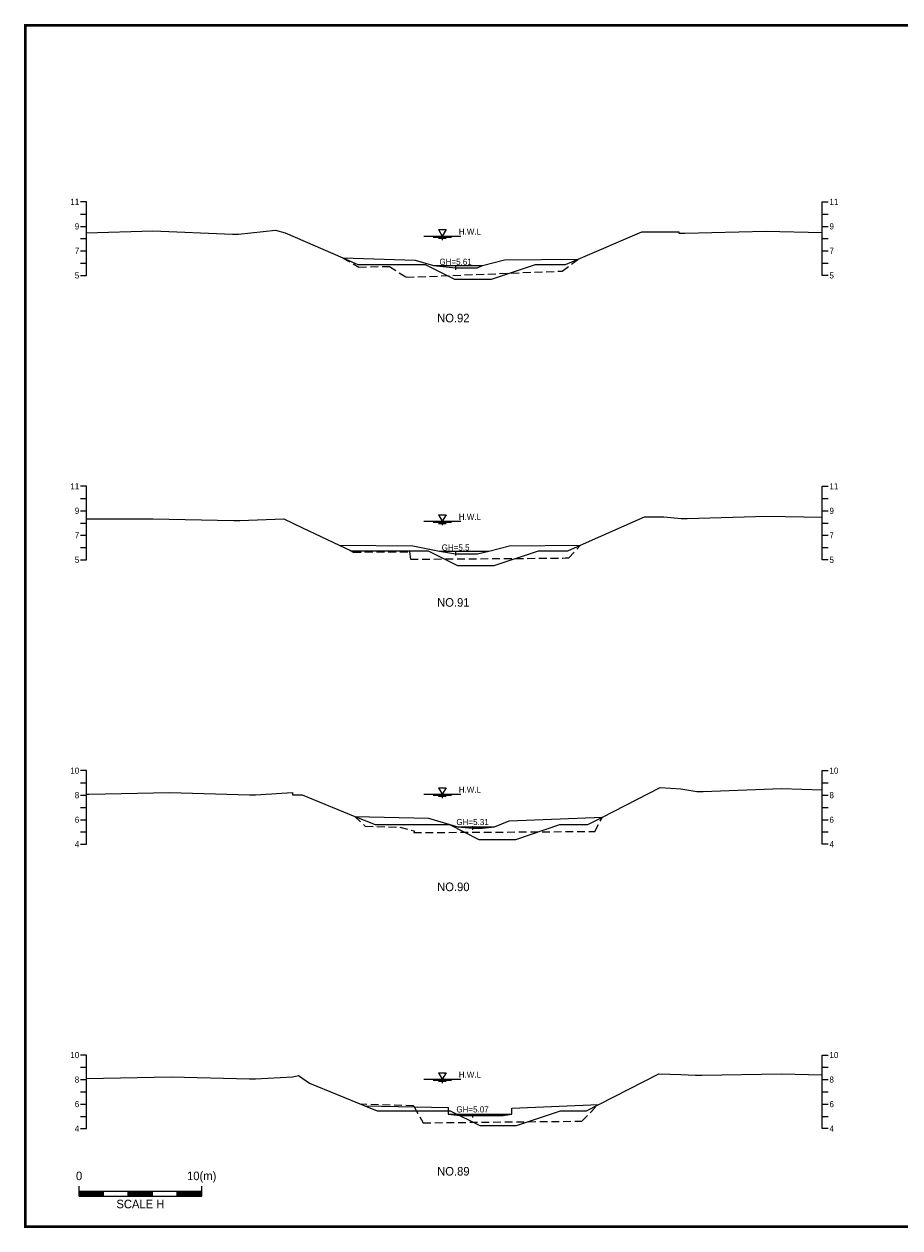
# Model space of a CAD drawing. Header units: metres. Extents: x 14497 to 21228, y -537 to 5153.
# Tile 35 of 40: x 17424 to 18138, y 3114 to 4096. Entities that reach past the tile are written whole.
import ezdxf
from ezdxf.enums import TextEntityAlignment as Align

# ---------------------------------------------------------------- set-up
doc = ezdxf.new("R2010")
doc.units = ezdxf.units.M
doc.linetypes.add('DASHED2', pattern=[9.525, 6.35, -3.175])
for name, color, linetype in [('96년횡단', 160, 'DASHED2'), ('BOX', 6, 'CONTINUOUS'), ('DT2', 7, 'CONTINUOUS'), ('SWL', 7, 'CONTINUOUS'), ('계획', 6, 'CONTINUOUS')]:
    doc.layers.add(name, color=color, linetype=linetype)
for name, color, linetype, lineweight in [('DT1', 3, 'CONTINUOUS', 0), ('GT1', 2, 'CONTINUOUS', 0), ('LT1', 4, 'CONTINUOUS', 0), ('ST1', 7, 'CONTINUOUS', 0)]:
    doc.layers.add(name, color=color, linetype=linetype, lineweight=lineweight)
doc.styles.get("Standard").update_dxf_attribs({"font": 'Gulim.ttf'})

# ---------------------------------------------------------------- blocks, each defined once
blk = doc.blocks.new('SWL')
at = {"layer": 'LT1'}
for p, q in [((-15, 0), (15, 0)), ((-3, 5.2), (3, 5.2)), ((-3, 5.2), (0, 0)), ((3, 5.2), (0, 0)), ((-7.5, -0.9), (7.5, -0.9)), ((-3, -1.8), (3, -1.8)), ((-0.38, -2.7), (0.38, -2.7))]:
    blk.add_line(p, q, dxfattribs=at)

msp = doc.modelspace()

# ---------------------------------------------------------------- linework, layer by layer
at = {"layer": '96년횡단'}
for points in [[(17684.12, 3905.14), (17697.05, 3897.72), (17722.04, 3898.36), (17735.77, 3889.47), (17862.96, 3894.53), (17876.02, 3904.3)], [(17681.02, 3671), (17692.52, 3665.29), (17738.29, 3665.57), (17739.22, 3659.46), (17863.4, 3660.41), (17865.66, 3660.54), (17868.45, 3660.54), (17878.02, 3671)], [(17693.86, 3449.7), (17702.38, 3441.78), (17730.63, 3440.89), (17742.24, 3437.88), (17741.84, 3436.48), (17885.19, 3437.38), (17889.59, 3437.41), (17895.86, 3449.1)], [(17742.16, 3212.81), (17741.7, 3213.63), (17698.86, 3214.93)], [(17742.16, 3212.81), (17749.47, 3199.75), (17879.12, 3201.09), (17892.4, 3214.68)]]:
    msp.add_lwpolyline(points, dxfattribs=at)
at = {"layer": 'BOX', "const_width": 2}
msp.add_lwpolyline([(17425, 3115), (18825, 3115), (18825, 4095), (17425, 4095)], close=True, dxfattribs=at)
at = {"layer": 'DT1'}
for p, q in [((17758.02, 3899.1), (17798.02, 3899.1)), ((17763.02, 3666), (17803.02, 3666)), ((17777.86, 3441.1), (17807.86, 3441.1)), ((17769.86, 3206.7), (17821.86, 3206.7))]:
    msp.add_line(p, q, dxfattribs=at)
at = {"layer": 'GT1'}
for points in [[(17475, 3925.69), (17529.02, 3927.4), (17594.02, 3924.5), (17599.02, 3924.5), (17629.02, 3927.9), (17637.02, 3925.7), (17684.02, 3905.2), (17743.02, 3903.5), (17758.02, 3899.1), (17776.02, 3897.1), (17794.02, 3897.1), (17798.02, 3899.1), (17816.02, 3903.7), (17876.02, 3904.3), (17928.02, 3926.5), (17946.02, 3926.5), (17958.02, 3926.5), (17958.02, 3925.5), (17963.02, 3925.5), (18029.02, 3927.2), (18075, 3926)], [(17776.02, 3898.6), (17776.02, 3895.6)], [(17776.02, 3898.6), (17776.02, 3895.6)], [(17475, 3692.5), (17529.02, 3692.5), (17595.02, 3691), (17600.02, 3691), (17636.02, 3692.5), (17651.02, 3685), (17681.02, 3671), (17741.02, 3670.5), (17763.02, 3666), (17776.02, 3664), (17794.02, 3664), (17803.02, 3666), (17820.02, 3670.5), (17878.02, 3671), (17930.02, 3694), (17946.02, 3694), (17960.02, 3692.7), (17965.02, 3692.7), (18030.02, 3694.5), (18075, 3693.9)], [(17776.02, 3665.5), (17776.02, 3662.5)], [(17776.02, 3665.5), (17776.02, 3662.5)], [(17475, 3467.7), (17476.86, 3467.7), (17542.86, 3469.2), (17607.86, 3467.2), (17612.86, 3467.2), (17642.86, 3469.2), (17642.86, 3467.2), (17650.86, 3467.2), (17693.86, 3449.7), (17753.86, 3448.2), (17777.86, 3441.1), (17789.86, 3440.1), (17797.86, 3440.1), (17807.86, 3441.1), (17819.86, 3446.2), (17895.86, 3449.1), (17942.86, 3473.2), (17959.86, 3472.2), (17972.86, 3470.1), (17977.86, 3470.1), (18041.86, 3472.4), (18075, 3471.3)], [(17789.86, 3441.6), (17789.86, 3438.6)], [(17789.86, 3441.6), (17789.86, 3438.6)], [(17475, 3235.8), (17543.86, 3237.2), (17607.86, 3235.7), (17612.86, 3235.7), (17642.86, 3237.2), (17647.86, 3238.2), (17656.86, 3232.2), (17701.86, 3213.7), (17769.86, 3212.2), (17769.86, 3206.7), (17779.86, 3205.7), (17789.86, 3205.7), (17814.86, 3205.7), (17821.86, 3206.7), (17821.86, 3211.7), (17892.86, 3214.7), (17941.86, 3239.7), (17959.86, 3239.2), (17971.86, 3238.7), (17976.86, 3238.7), (18041.86, 3239.7), (18075, 3239)], [(17789.86, 3207.2), (17789.86, 3204.2)], [(17789.86, 3207.2), (17789.86, 3204.2)]]:
    msp.add_lwpolyline(points, dxfattribs=at)
at = {"layer": 'ST1'}
for p, q in [((17475, 3951), (17470, 3951)), ((17475, 3891), (17475, 3951)), ((18075, 3891), (18075, 3951)), ((18075, 3951), (18080, 3951)), ((17470, 3941), (17475, 3941)), ((18075, 3941), (18080, 3941)), ((17470, 3931), (17475, 3931)), ((18075, 3931), (18080, 3931)), ((17470, 3921), (17475, 3921)), ((18075, 3921), (18080, 3921)), ((17470, 3911), (17475, 3911)), ((18075, 3911), (18080, 3911)), ((17470, 3901), (17475, 3901)), ((18075, 3901), (18080, 3901)), ((17470, 3891), (17475, 3891)), ((18080, 3891), (18075, 3891)), ((17475, 3719), (17470, 3719)), ((17475, 3659), (17475, 3719)), ((18075, 3659), (18075, 3719)), ((18075, 3719), (18080, 3719)), ((17470, 3709), (17475, 3709)), ((18075, 3709), (18080, 3709)), ((17470, 3699), (17475, 3699)), ((18075, 3699), (18080, 3699)), ((17470, 3689), (17475, 3689)), ((18075, 3689), (18080, 3689)), ((17470, 3679), (17475, 3679)), ((18075, 3679), (18080, 3679)), ((17470, 3669), (17475, 3669)), ((18075, 3669), (18080, 3669)), ((17470, 3659), (17475, 3659)), ((18080, 3659), (18075, 3659)), ((17475, 3487), (17470, 3487)), ((17475, 3427), (17475, 3487)), ((18075, 3427), (18075, 3487)), ((18075, 3487), (18080, 3487)), ((17470, 3477), (17475, 3477)), ((18075, 3477), (18080, 3477)), ((17470, 3467), (17475, 3467)), ((18075, 3467), (18080, 3467)), ((17470, 3457), (17475, 3457)), ((18075, 3457), (18080, 3457)), ((17470, 3447), (17475, 3447)), ((18075, 3447), (18080, 3447)), ((17470, 3437), (17475, 3437)), ((18075, 3437), (18080, 3437)), ((17470, 3427), (17475, 3427)), ((18080, 3427), (18075, 3427)), ((17475, 3255), (17470, 3255)), ((17475, 3195), (17475, 3255)), ((18075, 3195), (18075, 3255)), ((18075, 3255), (18080, 3255)), ((17470, 3245), (17475, 3245)), ((18075, 3245), (18080, 3245)), ((17470, 3235), (17475, 3235)), ((18075, 3235), (18080, 3235)), ((17470, 3225), (17475, 3225)), ((18075, 3225), (18080, 3225)), ((17470, 3215), (17475, 3215)), ((18075, 3215), (18080, 3215)), ((17470, 3205), (17475, 3205)), ((18075, 3205), (18080, 3205)), ((17470, 3195), (17475, 3195)), ((18080, 3195), (18075, 3195)), ((17468.89, 3140), (17468.89, 3148)), ((17468.89, 3144), (17568.89, 3144)), ((17468.89, 3143), (17488.89, 3143)), ((17488.89, 3140), (17488.89, 3144)), ((17508.89, 3140), (17508.89, 3144)), ((17508.89, 3143), (17528.89, 3143)), ((17528.89, 3140), (17528.89, 3144)), ((17548.89, 3140), (17548.89, 3144)), ((17548.89, 3143), (17568.89, 3143)), ((17568.89, 3140), (17568.89, 3148)), ((17468.89, 3142), (17488.89, 3142)), ((17468.89, 3141), (17488.89, 3141)), ((17468.89, 3140), (17568.89, 3140)), ((17508.89, 3142), (17528.89, 3142)), ((17508.89, 3141), (17528.89, 3141)), ((17548.89, 3142), (17568.89, 3142)), ((17548.89, 3141), (17568.89, 3141))]:
    msp.add_line(p, q, dxfattribs=at)
at = {"layer": '계획'}
for points in [[(17684.02, 3905.2), (17684.02, 3905.2), (17696.26, 3899.86), (17751.25, 3899.86), (17775.25, 3887.86), (17805.25, 3887.86), (17841.25, 3899.86), (17865.62, 3899.86), (17876.02, 3904.3)], [(17681.02, 3671), (17690.88, 3666.4), (17753.58, 3666.4), (17777.58, 3654.4), (17807.58, 3654.4), (17843.58, 3666.4), (17867.62, 3666.4), (17878.02, 3671)], [(17693.86, 3449.7), (17693.86, 3449.7), (17710.42, 3442.96), (17771.08, 3442.96), (17795.08, 3430.96), (17825.08, 3430.96), (17861.08, 3442.96), (17883.88, 3442.96), (17895.86, 3449.1)], [(17701.86, 3213.7), (17712.05, 3209.51), (17771.7, 3209.51), (17795.7, 3197.51), (17825.7, 3197.51), (17861.7, 3209.51), (17882.68, 3209.51), (17892.86, 3214.7)]]:
    msp.add_lwpolyline(points, dxfattribs=at)

# ---------------------------------------------------------------- block references
at = {"layer": 'SWL'}
for p in [(17765.2, 3923.1), (17765.2, 3690.5), (17765.2, 3467.9), (17765.2, 3235.4)]:
    msp.add_blockref('SWL', p, dxfattribs=at)

# ---------------------------------------------------------------- texts
at = {"layer": 'DT1'}
for s, p in [('11', (17469, 3951)), ('9', (17469, 3931)), ('7', (17469, 3911)), ('5', (17469, 3891)), ('11', (17469, 3719)), ('9', (17469, 3699)), ('7', (17469, 3679)), ('5', (17469, 3659)), ('10', (17469, 3487)), ('8', (17469, 3467)), ('6', (17469, 3447)), ('4', (17469, 3427)), ('10', (17469, 3255)), ('8', (17469, 3235)), ('6', (17469, 3215)), ('4', (17469, 3195))]:
    msp.add_text(s, height=5, dxfattribs=at).set_placement(p, align=Align.MIDDLE_RIGHT)
for s, p in [('11', (18081, 3951)), ('9', (18081, 3931)), ('7', (18081, 3911)), ('5', (18081, 3891)), ('11', (18081, 3719)), ('9', (18081, 3699)), ('7', (18081, 3679)), ('5', (18081, 3659)), ('10', (18081, 3487)), ('8', (18081, 3467)), ('6', (18081, 3447)), ('4', (18081, 3427)), ('10', (18081, 3255)), ('8', (18081, 3235)), ('6', (18081, 3215)), ('4', (18081, 3195))]:
    msp.add_text(s, height=5, dxfattribs=at).set_placement(p, align=Align.MIDDLE_LEFT)
for s, p in [('GH=5.61', (17776.02, 3902.1)), ('GH=5.61', (17776.02, 3902.1)), ('GH=5.5', (17776.02, 3669)), ('GH=5.5', (17776.02, 3669)), ('GH=5.31', (17789.86, 3445.1)), ('GH=5.31', (17789.86, 3445.1)), ('GH=5.07', (17789.86, 3210.7)), ('GH=5.07', (17789.86, 3210.7))]:
    msp.add_text(s, height=5, dxfattribs=at).set_placement(p, align=Align.MIDDLE_CENTER)
for s, p in [('0', (17468.89, 3150.86)), ('10(m)', (17568.89, 3150.86))]:
    msp.add_text(s, height=7, dxfattribs=at).set_placement(p, align=Align.BOTTOM_CENTER)
msp.add_text('SCALE H', height=7, dxfattribs=at).set_placement((17518.89, 3137), align=Align.TOP_CENTER)
at = {"layer": 'DT2'}
for s, p in [('NO.92', (17774.17, 3856.22)), ('NO.91', (17774.17, 3624.22)), ('NO.90', (17774.2, 3392.22)), ('NO.89', (17774.2, 3160.22))]:
    msp.add_text(s, height=7, dxfattribs=at).set_placement(p, align=Align.MIDDLE_CENTER)
at = {"layer": 'LT1'}
for p in [(17787.7, 3926.68), (17787.7, 3694.08), (17787.7, 3471.48), (17787.7, 3238.98)]:
    msp.add_text('H.W.L', height=5, dxfattribs=at).set_placement(p, align=Align.MIDDLE_CENTER)

doc.saveas('drawing.dxf')
